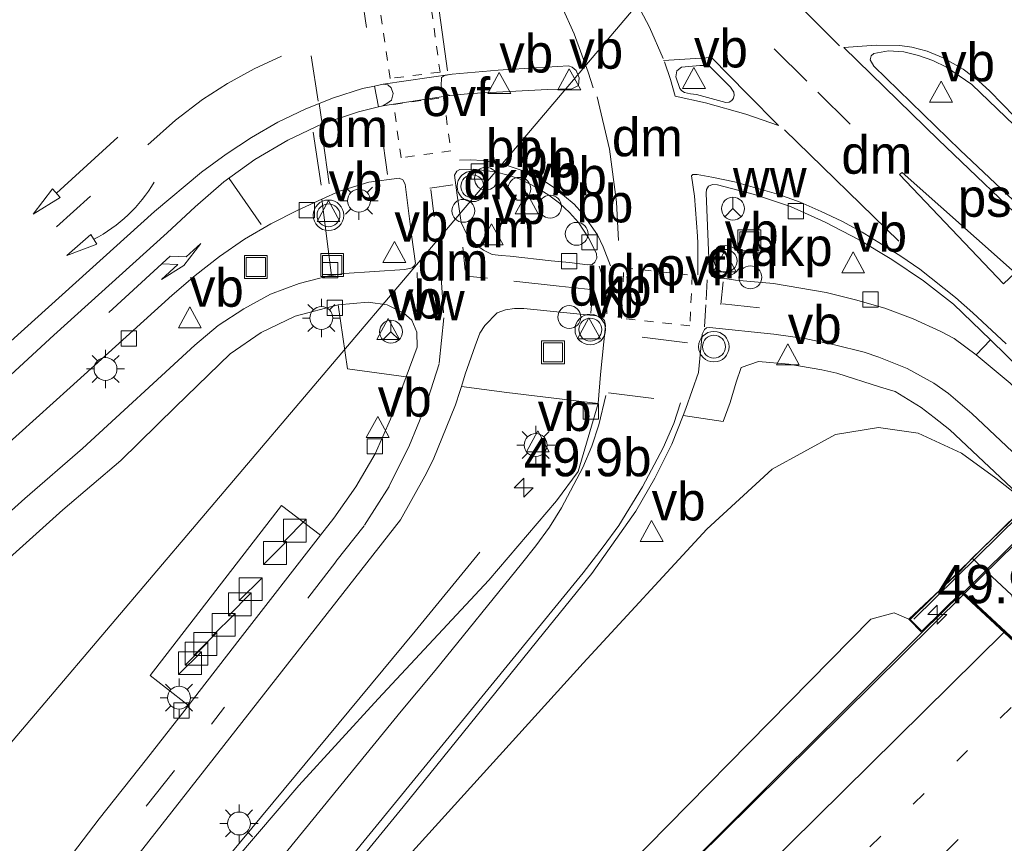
# Model space of a CAD drawing. Header units: millimetres. Extents: x 82463 to 85160, y 450000 to 452470.
# Tile 10 of 98: x 82912 to 82976, y 450393 to 450447. Entities that reach past the tile are written whole.
import ezdxf
from ezdxf.enums import TextEntityAlignment as Align

# ---------------------------------------------------------------- set-up
doc = ezdxf.new("R2010")
doc.units = ezdxf.units.MM
for name, pattern in [('13strp', [4, 1, -3]), ('39strp', [12, 3, -9]), ('6060strp', [1.2, 0.6, -0.6])]:
    doc.linetypes.add(name, pattern=pattern)
for name, color, linetype, lineweight in [('af-b1-rasterhekwerk', 8, 'hekwerk', 18), ('as-bs-kilometr', 13, 'Continuous', 18), ('bp-b5-struiken', 93, 'Continuous', 18), ('bw-bs-rona', 8, 'Continuous', 18), ('gr-b1-geleiderail', 213, 'geleiderail', 18), ('gr-bs-geleiderail', 213, 'geleiderail', 18), ('gw-bs-kruinlijn', 93, 'Continuous', 18), ('gw-bs-teenlijn', 93, 'Continuous', 18), ('kw-b6-viaduct', 173, 'Continuous', 18), ('mk-b5-6060strp10', 8, '6060strp', 18), ('mk-b5-vlakmark', 8, 'Continuous', 18), ('mk-bs-13streep 0.45', 8, '13strp', 18), ('mk-bs-39streep 0.15', 8, '39strp', 18), ('mk-bs-haaientd', 8, 'haaitd', 18), ('mk-bs-pijlrd750', 8, 'Continuous', 18), ('mk-bs-pijlre750', 8, 'Continuous', 18), ('mk-bs-pijlverdrijf750', 8, 'Continuous', 18), ('mk-bs-streep 0.15', 8, 'Continuous', 18), ('og-b1-terreinafscheiding', 253, 'Continuous', 18), ('og-b5-bekleding', 253, 'Continuous', 18), ('og-bs-inrichtingselement', 253, 'Continuous', 18), ('og-bs-maaiveld', 253, 'Continuous', 18), ('og-bs-terreinafscheiding', 253, 'Continuous', 18), ('vh-b6-verh_soort', 8, 'Continuous', 18), ('wh-bs-duiker', 8, 'duiker', 18), ('wh-bs-kolk', 8, 'Continuous', 18), ('wm-bs-lichtmast', 8, 'Continuous', 18), ('wm-bs-overig', 8, 'Continuous', 18), ('wm-bs-verkeersbord', 8, 'Continuous', 18), ('wm-bs-verkeerslicht', 13, 'Continuous', 18)]:
    doc.layers.add(name, color=color, linetype=linetype, lineweight=lineweight)
doc.layers.add('og-b1-voegovergang', color=10, linetype='Continuous')
doc.styles.add('rtw_iso', font='iso-rtw.shx')
doc.linetypes.add('duiker', pattern='A,0,-2,[15,RTW.shx,S=1,R=0,X=0,Y=0],-2', length=4)
doc.linetypes.add('geleiderail', pattern='A,2,-1,[175,RTW.shx,S=0.5,R=0,X=0,Y=0],-1', length=4)
doc.linetypes.add('haaitd', pattern='A,0,-0.25,[25,RTW.shx,S=0.1,R=180,X=0,Y=0],-0.75', length=1)
doc.linetypes.add('hekwerk', pattern='A,7,-1.5,[1,RTW.shx,S=0.75,R=0,X=0,Y=0],-1.5', length=10)

# ---------------------------------------------------------------- blocks, each defined once
blk = doc.blocks.new('verkeersbord')
for p, q in [((0, 0.75), (-0.75, -0.625)), ((0.75, -0.625), (0, 0.75)), ((-0.75, -0.625), (0.75, -0.625))]:
    blk.add_line(p, q)
blk = doc.blocks.new('dtbattr')
at = {"style": 'rtw_iso'}
blk.add_attdef('TAG', (0.591, 0.868), '', height=2.5, dxfattribs=at)
blk = doc.blocks.new('kolk')
blk.add_lwpolyline([(-0.5, -0.5), (0.5, -0.5), (0.5, 0.5), (-0.5, 0.5)], close=True)
blk = doc.blocks.new('dtb')
blk.add_circle((0, 0), 0.75)
blk = doc.blocks.new('put')
for p, q in [((0.75, 0.75), (-0.75, 0.75)), ((-0.75, 0.75), (-0.75, -0.75)), ((0.75, -0.75), (0.75, 0.75)), ((-0.75, -0.75), (0.75, -0.75))]:
    blk.add_line(p, q)
blk.add_lwpolyline([(-0.625, 0.625), (0.625, 0.625), (0.625, -0.625), (-0.625, -0.625)], close=True)
blk = doc.blocks.new('wegwijzer')
for q in [(0, 0.75), (-0.53, -0.53), (0.53, -0.53)]:
    blk.add_line((0, 0), q)
blk.add_circle((0, 0), 0.75)
blk = doc.blocks.new('pijlvr')
for p, q in [((5.532, 0.366, 0.1), (5.368, -0.366, 0.1)), ((5.45, 0, 0.1), (5.45, 0, 0.1)), ((5.45, 0, 0.1), (5.45, 0, 0.1)), ((7.451, -0.447, 0.1), (5.532, 0.366, 0.1)), ((5.368, -0.366, 0.1), (7.451, -0.447, 0.1))]:
    blk.add_line(p, q)
blk.add_arc((2.725, -9.685, 0.1), 10.061, 74.28528, 105.71472)
blk = doc.blocks.new('pijl')
for p, q in [((0, 0, 0.1), (5.45, 0, 0.1)), ((7.5, 0, 0.1), (5.45, 0.375, 0.1)), ((5.45, 0.375, 0.1), (5.45, -0.375, 0.1)), ((5.45, -0.375, 0.1), (7.5, 0, 0.1))]:
    blk.add_line(p, q)
blk = doc.blocks.new('pijlr')
for p, q in [((0, 0, 0.1), (5.45, 0, 0.1)), ((5.45, -0.75, 0.1), (4.7, 0, 0.1)), ((6.2, -0.75, 0.1), (5.45, 0, 0.1)), ((4, -0.75, 0.1), (5.45, -0.75, 0.1)), ((5.7, -1.05, 0.1), (4, -0.75, 0.1)), ((7.5, -0.75, 0.1), (5.7, -1.05, 0.1)), ((7.5, -0.75, 0.1), (6.2, -0.75, 0.1))]:
    blk.add_line(p, q)
blk = doc.blocks.new('dtbattr-l')
at = {"style": 'rtw_iso'}
blk.add_attdef('TAG', (0, 0), '', height=2.5, dxfattribs=at)
blk = doc.blocks.new('dtbattr-r')
at = {"style": 'rtw_iso'}
blk.add_attdef('TAG', text='', height=2.5, dxfattribs=at).set_placement((0, 0), align=Align.MIDDLE_CENTER)
blk = doc.blocks.new('kast')
blk.add_line((-0.75, -0.75), (0.75, 0.75))
blk.add_lwpolyline([(-0.75, 0.75), (0.75, 0.75), (0.75, -0.75), (-0.75, -0.75)], close=True)
blk = doc.blocks.new('lantaarnpaal')
for p, q in [((-0.884, 0.884), (-0.53, 0.53)), ((0, 0.75), (0, 1.25)), ((0.53, 0.53), (0.884, 0.884)), ((-0.75, 0), (-1.25, 0)), ((0.75, 0), (1.25, 0)), ((-0.53, -0.53), (-0.884, -0.884)), ((0.53, -0.53), (0.884, -0.884)), ((0, -0.75), (0, -1.25))]:
    blk.add_line(p, q)
blk.add_circle((0, 0), 0.75)
blk = doc.blocks.new('verkeerslicht')
for radius in [1, 0.75]:
    blk.add_circle((0, 0), radius)
blk = doc.blocks.new('hecto')
for p, q in [((0, 0.625), (-0.625, 0)), ((0, -0.625), (0, 0.625)), ((-0.625, 0), (0.625, 0)), ((0.625, 0), (0, -0.625))]:
    blk.add_line(p, q)

msp = doc.modelspace()

# ---------------------------------------------------------------- linework, layer by layer
at = {"layer": 'af-b1-rasterhekwerk'}
msp.add_polyline3d([(83006.276, 450442.865, 6.158), (82970.32, 450407.492, 5.975)], dxfattribs=at)
at = {"layer": 'bp-b5-struiken'}
msp.add_polyline3d([(82973.364, 450410.635, 3.844), (82970.006, 450407.474, 5.695), (82969.038, 450407.891, 5.663), (82967.507, 450407.485, 5.64), (82947.571, 450387.22, 5.512), (82927.302, 450366.689, 5.191), (82904.557, 450341.765, 4.549), (82900.833, 450347.641, 1.116), (82918.995, 450369.509, 1.063), (82936.022, 450390.64, 0.673), (82948.658, 450404.61, 0.559), (82956.761, 450413.381, 0.435), (82961.04, 450417.305, 0.421), (82965.191, 450419.579, 0.408), (82968.014, 450420.049, 0.44), (82970.601, 450419.667, 0.407), (82973.455, 450418.361, 0.439), (82975.695, 450416.717, 0.409), (82977.839, 450415.034, 0.41), (82974.151, 450411.489, 3.582)], close=True, dxfattribs=at)
at = {"layer": 'gr-b1-geleiderail'}
msp.add_polyline3d([(83004.728, 450439.627, 6.653), (82973.644, 450409.166, 6.442)], dxfattribs=at)
at = {"layer": 'gr-bs-geleiderail'}
for points in [[(82894.043, 450353.906, 1.741), (82906.164, 450368.647, 1.594), (82919.755, 450385.1, 1.315), (82937.654, 450406.707, 1.104), (82941.884, 450411.871, 1.072)], [(82973.572, 450409.096, 6.442), (82957.811, 450393.51, 6.236), (82939.789, 450375.741, 6.043), (82936.028, 450371.951, 6.016), (82926.94, 450362.226, 5.856), (82906.225, 450339.434, 5.325)]]:
    msp.add_polyline3d(points, dxfattribs=at)
at = {"layer": 'gw-bs-kruinlijn'}
msp.add_polyline3d([(82904.557, 450341.765, 4.549), (82927.302, 450366.689, 5.191), (82947.571, 450387.22, 5.512), (82967.507, 450407.485, 5.64), (82969.038, 450407.891, 5.663), (82970.006, 450407.474, 5.695)], dxfattribs=at)
at = {"layer": 'gw-bs-teenlijn'}
msp.add_polyline3d([(82977.839, 450415.034, 0.41), (82975.695, 450416.717, 0.409), (82973.455, 450418.361, 0.439), (82970.601, 450419.667, 0.407), (82968.014, 450420.049, 0.44), (82965.191, 450419.579, 0.408), (82961.04, 450417.305, 0.421), (82956.761, 450413.381, 0.435), (82948.658, 450404.61, 0.559), (82936.022, 450390.64, 0.673), (82918.995, 450369.509, 1.063), (82900.833, 450347.641, 1.116)], dxfattribs=at)
at = {"layer": 'kw-b6-viaduct'}
msp.add_polyline3d([(82988.435, 450395.343, 6.328), (82973.465, 450409.264, 5.956), (82970.849, 450406.689, 5.92), (82970.077, 450407.473, 5.92), (83006.369, 450443.192, 6.14)], dxfattribs=at)
at = {"layer": 'mk-b5-6060strp10'}
for points in [[(82939.282, 450443.321, 0.325), (82936.02, 450442.9, 0.337), (82935.082, 450449.331, 0.166), (82938.417, 450449.779, 0.162)], [(82939.996, 450438.175, 0.221), (82936.734, 450437.697, 0.251), (82936.24, 450441.205, 0.335), (82939.513, 450441.661, 0.315)], [(82955.806, 450430.012, 0.191), (82955.654, 450426.705, 0.184), (82951.162, 450427.188, 0.099), (82951.328, 450430.495, 0.098)]]:
    msp.add_polyline3d(points, close=True, dxfattribs=at)
at = {"layer": 'mk-b5-vlakmark'}
msp.add_polyline3d([(82976.969, 450430.17, 0.1), (82976.203, 450429.454, 0.079), (82969.395, 450436.616, 0.176), (82969.552, 450436.739, 0.179)], close=True, dxfattribs=at)
at = {"layer": 'mk-bs-13streep 0.45'}
msp.add_polyline3d([(82910.321, 450335.935, 4.723), (82944.669, 450370.078, 5.457), (82979.041, 450404.01, 5.852)], dxfattribs=at)
at = {"layer": 'mk-bs-39streep 0.15'}
for points in [[(82928.805, 450497.585, 0.227), (82931.484, 450494.626, 0.222), (82936.903, 450488.645, 0.211), (82942.354, 450482.634, 0.216), (82947.745, 450476.705, 0.216), (82953.15, 450470.736, 0.226), (82958.56, 450464.772, 0.241), (82964.007, 450458.806, 0.27), (82966.718, 450455.857, 0.259), (82972.263, 450449.997, 0.231), (82977.889, 450444.229, 0.202), (82983.608, 450438.531, 0.16), (82983.909, 450438.132, 0.154)], [(82920.139, 450488.882, 0.283), (82922.643, 450486.122, 0.281), (82928.063, 450480.144, 0.273), (82933.485, 450474.184, 0.273), (82938.908, 450468.21, 0.289), (82940.492, 450466.481, 0.284), (82944.357, 450462.263, 0.296), (82949.908, 450456.379, 0.277), (82955.499, 450450.588, 0.292), (82961.185, 450444.853, 0.312), (82964.026, 450442.011, 0.279), (82969.455, 450436.664, 0.183)], [(82949.317, 450442.285, 0.319), (82948.986, 450443.324, 0.328), (82948.074, 450445.832, 0.273), (82947.272, 450447.618, 0.244), (82946.324, 450449.317, 0.214), (82945.819, 450450.105, 0.197), (82945.208, 450450.907, 0.181)], [(82951.374, 450450.18, 0.24), (82956.299, 450445.078, 0.307)], [(82953.895, 450444.214, 0.299), (82953.009, 450446.276, 0.265), (82952.048, 450448.098, 0.25), (82950.945, 450449.848, 0.236)], [(82934.029, 450449.206, 0.167), (82934.979, 450442.782, 0.332)], [(82931.295, 450441.426, 0.326), (82930.204, 450448.506, 0.16)], [(82884.483, 450406.35, 0.266), (82890.556, 450411.865, 0.26), (82896.661, 450417.364, 0.265), (82902.857, 450422.963, 0.269), (82908.493, 450428.039, 0.272), (82914.165, 450433.178, 0.269), (82920.133, 450438.561, 0.262), (82921.96, 450440.164, 0.26), (82923.719, 450441.536, 0.258), (82925.354, 450442.584, 0.254), (82927.099, 450443.54, 0.241), (82928.894, 450444.365, 0.239)], [(82935.849, 450436.615, 0.233), (82935.22, 450441.012, 0.323)], [(82932.031, 450436.003, 0.263), (82931.548, 450439.456, 0.323)], [(82939.322, 450430.539, 0.16), (82939.536, 450427.231, 0.1), (82939.226, 450424.202, 0.07), (82938.297, 450421.327, 0.085), (82937.294, 450418.876, 0.084), (82935.946, 450416.179, 0.077), (82934.315, 450413.609, 0.076), (82932.447, 450411.24, 0.081), (82924.315, 450400.613, 0.232)], [(82949.714, 450430.619, 0.065), (82949.864, 450430.14, 0.069), (82950.06, 450429.147, 0.075)], [(82949.172, 450429.076, 0.076), (82947.099, 450429.3, 0.082), (82942.402, 450429.824, 0.148), (82941.235, 450429.937, 0.152)], [(82956.602, 450426.641, 0.207), (82956.703, 450428.085, 0.209)], [(82955.495, 450425.593, 0.173), (82951.003, 450426.136, 0.103)], [(82950.324, 450422.306, 0.116), (82954.835, 450421.753, 0.173)], [(82981.777, 450401.467, 5.927), (82957.867, 450377.908, 5.732), (82913.078, 450333.4, 4.837)], [(82890.544, 450358.16, 0.011), (82905.072, 450376.454, 0.206), (82924.315, 450400.613, 0.232)]]:
    msp.add_polyline3d(points, dxfattribs=at)
at = {"layer": 'mk-bs-haaientd'}
for points in [[(82959.494, 450451.038, 0.352), (82965.462, 450445.051, 0.334)], [(82938.882, 450449.904, 0.161), (82939.775, 450443.407, 0.322)], [(82950.983, 450432.3, 0.099), (82950.846, 450434.805, 0.131), (82950.384, 450438.266, 0.232), (82949.582, 450441.692, 0.303)], [(82931.49, 450435.922, 0.268), (82930.973, 450439.377, 0.336)], [(82969.345, 450432.253, 0.098), (82961.847, 450439.54, 0.25)], [(82940.787, 450431.844, 0.16), (82940.932, 450430.341, 0.159)], [(82937.771, 450427.607, 0.076), (82937.825, 450428.71, 0.117), (82937.78, 450430.204, 0.146)], [(82956.787, 450429.712, 0.21), (82956.714, 450428.409, 0.208)], [(82950.217, 450427.48, 0.082), (82950.163, 450428.728, 0.079)]]:
    msp.add_polyline3d(points, dxfattribs=at)
at = {"layer": 'mk-bs-streep 0.15'}
for points in [[(82976.912, 450440.409, 0.282), (82975.303, 450442.075, 0.299), (82974.565, 450442.754, 0.302), (82973.567, 450443.514, 0.313), (82972.255, 450444.252, 0.331), (82971.196, 450444.692, 0.353), (82970.189, 450444.956, 0.361), (82969.401, 450445.066, 0.358), (82967.861, 450445.088, 0.344), (82965.739, 450444.928, 0.338), (82971.933, 450438.882, 0.25), (82978.435, 450432.694, 0.14), (82985.045, 450426.581, 0.117), (82991.688, 450420.464, 0.125), (82998.342, 450414.385, 0.131), (83001.699, 450411.325, 0.132), (83002.763, 450410.289, 0.135), (83006.065, 450407.301, 0.14), (83008.249, 450405.251, 0.142), (83010.48, 450403.25, 0.146), (83011.579, 450402.252, 0.15), (83012.449, 450401.465, 0.154)], [(82953.929, 450444.08, 0.303), (82957.078, 450444.271, 0.314), (82959.424, 450441.88, 0.302), (82961.456, 450439.829, 0.259), (82959.328, 450440.567, 0.289), (82956.677, 450441.319, 0.317), (82954.686, 450441.752, 0.326), (82954.378, 450442.832, 0.327), (82953.982, 450443.991, 0.308)], [(82950.445, 450430.637, 0.081), (82949.98, 450431.878, 0.075), (82949.598, 450432.666, 0.082), (82948.618, 450434.051, 0.1), (82948.072, 450434.662, 0.11), (82946.796, 450435.723, 0.134), (82946.138, 450436.168, 0.149), (82944.791, 450436.833, 0.159), (82943.481, 450437.263, 0.167), (82942.103, 450437.525, 0.185), (82941.254, 450437.58, 0.193), (82940.559, 450437.55, 0.201)], [(82976.373, 450425.519, 0.029), (82974.187, 450427.558, 0.014), (82973.047, 450428.558, 0.033), (82970.708, 450430.415, 0.057), (82969.483, 450431.258, 0.076), (82966.935, 450432.847, 0.117), (82965.603, 450433.556, 0.124), (82964.262, 450434.2, 0.145), (82962.876, 450434.797, 0.163), (82961.476, 450435.311, 0.186), (82958.568, 450436.136, 0.215), (82957.083, 450436.45, 0.231), (82956.13, 450436.609, 0.222), (82955.852, 450436.604, 0.219), (82955.759, 450436.535, 0.217), (82955.964, 450435.191, 0.194), (82956.15, 450432.585, 0.191), (82956.167, 450432.106, 0.2), (82956.181, 450430.047, 0.199)], [(82927.568, 450433.33, 0.272), (82925.476, 450436.357, 0.357)], [(82938.614, 450435.722, 0.201), (82940.113, 450435.927, 0.183)], [(82938.906, 450433.836, 0.176), (82938.682, 450435.635, 0.199)], [(82957.837, 450429.578, 0.196), (82957.691, 450428.097, 0.204)], [(82949.156, 450427.521, 0.089), (82949.288, 450429.115, 0.075)], [(82960.213, 450427.885, 0.179), (82957.789, 450428.14, 0.204)], [(82938.957, 450404.126, 0.216), (82944.629, 450411.116, 0.147), (82945.566, 450412.294, 0.144), (82946.446, 450413.501, 0.149), (82947.242, 450414.776, 0.146), (82948.641, 450417.43, 0.135), (82949.222, 450418.81, 0.134), (82949.688, 450420.212, 0.127), (82950.143, 450422.142, 0.116)], [(82955.044, 450421.655, 0.177), (82954.607, 450420.297, 0.187), (82953.892, 450418.712, 0.188), (82952.539, 450416.151, 0.191), (82950.99, 450413.623, 0.191), (82949.974, 450412.219, 0.197), (82948.653, 450410.511, 0.191)], [(82898.844, 450349.533, 0.988), (82922.401, 450378.39, 0.733), (82948.653, 450410.511, 0.191)], [(82909.07, 450337.15, 4.695), (82938.167, 450368.912, 5.324), (82941.119, 450371.966, 5.347), (82976.233, 450406.622, 5.775)], [(82938.957, 450404.126, 0.216), (82936.737, 450401.45, 0.481), (82924, 450385.84, 0.614), (82910.24, 450368.935, 0.829), (82896.32, 450351.914, 1.02)]]:
    msp.add_polyline3d(points, dxfattribs=at)
at = {"layer": 'og-b1-terreinafscheiding'}
for points in [[(82973.57, 450409.235, 5.7), (83004.594, 450439.752, 5.874)], [(82973.57, 450409.235, 5.7), (82988.401, 450395.443, 6.108)]]:
    msp.add_polyline3d(points, dxfattribs=at)
at = {"layer": 'og-b1-voegovergang'}
msp.add_polyline3d([(82988.435, 450395.343, 6.328), (82973.465, 450409.264, 5.956)], dxfattribs=at)
at = {"layer": 'og-b5-bekleding'}
msp.add_polyline3d([(83021.936, 450374.126, 0.388), (83018.127, 450370.465, 3.774), (82974.151, 450411.489, 3.582), (82977.839, 450415.034, 0.41), (83008.887, 450385.873, 0.383)], close=True, dxfattribs=at)
at = {"layer": 'og-bs-maaiveld'}
for points in [[(82974.151, 450411.489, 3.582), (82973.364, 450410.635, 3.844), (82970.006, 450407.474, 5.695), (82970.848, 450406.618, 5.645), (82973.466, 450409.195, 5.649)], [(83015.442, 450370.161, 5.961), (83012.927, 450367.669, 5.989), (83014.071, 450366.511, 5.993), (83017.335, 450369.814, 3.872), (83018.127, 450370.465, 3.774), (82974.151, 450411.489, 3.582)]]:
    msp.add_polyline3d(points, dxfattribs=at)
at = {"layer": 'og-bs-terreinafscheiding'}
for points in [[(82979.656, 450437.149, 0.399), (82978.566, 450438.245, 0.412), (82974.123, 450442.521, 0.316), (82972.462, 450443.637, 0.331), (82971.564, 450444.079, 0.334), (82970.628, 450444.419, 0.355), (82969.659, 450444.648, 0.357), (82968.666, 450444.712, 0.345), (82967.708, 450444.548, 0.332), (82967.54, 450444.379, 0.331), (82967.462, 450444.118, 0.326), (82967.713, 450443.701, 0.403), (82973.368, 450438.203, 0.403), (82977.215, 450434.581, 0.312)], [(82939.933, 450441.796, 0.307), (82939.737, 450441.867, 0.314), (82939.49, 450442.023, 0.325), (82939.348, 450442.395, 0.338), (82939.382, 450442.975, 0.318), (82939.574, 450443.099, 0.321), (82940.076, 450443.18, 0.321), (82943.095, 450443.443, 0.316), (82944.092, 450443.52, 0.316), (82947.694, 450443.724, 0.368), (82947.944, 450443.642, 0.364), (82948.192, 450443.423, 0.36), (82948.394, 450442.953, 0.344), (82948.348, 450442.436, 0.347), (82947.908, 450442.225, 0.346), (82946.318, 450442.176, 0.284), (82941.325, 450441.917, 0.297), (82939.933, 450441.796, 0.307)], [(82956.31, 450443.765, 0.304), (82955.109, 450443.647, 0.301), (82954.8, 450443.403, 0.301), (82954.743, 450443.018, 0.302), (82954.998, 450442.254, 0.318), (82955.122, 450442.09, 0.328), (82955.29, 450441.977, 0.323), (82955.683, 450441.897, 0.325), (82956.079, 450441.845, 0.319), (82958.016, 450441.33, 0.294), (82958.227, 450441.349, 0.296), (82958.392, 450441.462, 0.296), (82958.503, 450441.621, 0.291), (82958.552, 450441.813, 0.294), (82958.537, 450442.01, 0.292), (82958.309, 450442.329, 0.292), (82956.904, 450443.752, 0.304), (82956.31, 450443.765, 0.304)], [(82935.554, 450442.527, 0.335), (82940.076, 450443.18, 0.321)], [(82931.373, 450441.27, 0.329), (82932.294, 450441.634, 0.323), (82934.198, 450442.248, 0.315), (82934.995, 450442.412, 0.326)], [(82935.26, 450441.041, 0.323), (82934.995, 450442.412, 0.326), (82935.554, 450442.527, 0.335), (82935.861, 450442.499, 0.346), (82936.074, 450442.298, 0.348), (82936.206, 450441.923, 0.359), (82936.105, 450441.492, 0.339), (82935.806, 450441.255, 0.332), (82935.536, 450441.109, 0.326), (82935.26, 450441.041, 0.323)], [(82939.933, 450441.796, 0.307), (82935.536, 450441.109, 0.326)], [(82931.373, 450441.27, 0.329), (82930.443, 450440.903, 0.336), (82928.65, 450440.044, 0.345), (82926.924, 450439.046, 0.347), (82925.264, 450437.947, 0.347), (82923.65, 450436.766, 0.353), (82920.585, 450434.201, 0.362), (82886.271, 450403.251, 0.289)], [(82910.298, 450422.708, 0.345), (82913.99, 450426.081, 0.337), (82921.402, 450432.793, 0.338), (82923.239, 450434.489, 0.348), (82925.13, 450436.124, 0.354), (82927.153, 450437.594, 0.352), (82929.303, 450438.868, 0.351), (82931.561, 450439.94, 0.331), (82931.373, 450441.27, 0.329)], [(82931.561, 450439.94, 0.331), (82933.938, 450440.715, 0.309), (82935.26, 450441.041, 0.323)], [(82941.496, 450436.96, 0.115), (82940.588, 450436.947, 0.141), (82940.395, 450436.841, 0.144), (82940.226, 450436.58, 0.155), (82940.4, 450435.256, 0.176), (82940.668, 450433.477, 0.146), (82941.042, 450432.689, 0.14), (82941.214, 450432.438, 0.141), (82941.642, 450431.996, 0.128), (82942.133, 450431.651, 0.125), (82942.691, 450431.373, 0.114), (82943.284, 450431.318, 0.109), (82943.882, 450431.259, 0.106), (82946.561, 450430.951, 0.035), (82947.756, 450430.849, 0.02), (82948.949, 450430.707, 0.031), (82949.249, 450430.729, 0.05), (82949.427, 450430.882, 0.048), (82949.549, 450431.143, 0.047), (82949.534, 450431.444, 0.044), (82949.012, 450432.461, 0.005), (82948.355, 450433.465, 0.018), (82947.77, 450434.115, 0.038), (82947.111, 450434.728, 0.06), (82946.42, 450435.27, 0.064), (82945.657, 450435.749, 0.087), (82944.596, 450436.277, 0.106), (82943.749, 450436.58, 0.123), (82942.893, 450436.794, 0.136), (82941.496, 450436.96, 0.115)], [(82931.546, 450435.003, 0.215), (82932.706, 450435.531, 0.219), (82934.625, 450436.102, 0.224), (82936.596, 450436.38, 0.21), (82936.838, 450436.272, 0.193), (82936.993, 450435.978, 0.194), (82937.424, 450432.67, 0.157), (82937.678, 450430.791, 0.168), (82937.595, 450430.638, 0.14), (82937.459, 450430.506, 0.162), (82936.984, 450430.398, 0.163), (82932.993, 450430.127, 0.216), (82932.18, 450429.999, 0.239)], [(82972.976, 450425.86, 0.042), (82972.091, 450426.326, 0.042), (82970.287, 450427.16, 0.023), (82968.419, 450427.849, 0.01), (82966.508, 450428.407, 0.017), (82964.574, 450428.879, 0.067), (82961.127, 450429.479, 0.139), (82958.635, 450429.702, 0.164), (82957.944, 450429.803, 0.191), (82957.316, 450429.858, 0.192), (82957.113, 450429.941, 0.187), (82956.906, 450430.243, 0.187), (82956.899, 450431.101, 0.208), (82956.723, 450435.388, 0.192), (82956.743, 450435.633, 0.204), (82956.883, 450435.853, 0.2), (82957.124, 450435.964, 0.207), (82957.462, 450435.937, 0.202), (82959.88, 450435.308, 0.156), (82962.247, 450434.509, 0.122), (82964.523, 450433.481, 0.121), (82966.749, 450432.345, 0.088), (82968.89, 450431.055, 0.064), (82970.961, 450429.657, 0.024), (82972.931, 450428.12, 0.001)], [(82910.607, 450418.637, 0.229), (82915.06, 450422.659, 0.231), (82918.02, 450425.349, 0.204), (82921.728, 450428.703, 0.23), (82923.247, 450430.003, 0.237), (82924.825, 450431.232, 0.253), (82926.468, 450432.37, 0.244), (82928.189, 450433.385, 0.232), (82929.974, 450434.286, 0.21), (82931.546, 450435.003, 0.215)], [(82931.546, 450435.003, 0.215), (82932.18, 450429.999, 0.239)], [(82932.18, 450429.999, 0.239), (82931.998, 450429.97, 0.244), (82930.058, 450429.483, 0.251), (82928.186, 450428.775, 0.247), (82926.43, 450427.818, 0.241), (82924.753, 450426.728, 0.247), (82923.215, 450425.444, 0.207), (82915.855, 450418.674, 0.162), (82912.083, 450415.392, 0.182), (82904.644, 450408.711, 0.171), (82897.202, 450402.033, 0.168), (82893.502, 450398.669, 0.17), (82890.54, 450395.91, 0.176)], [(82910.853, 450411.296, 0.131), (82914.572, 450414.638, 0.136), (82918.376, 450417.883, 0.143), (82921.946, 450421.396, 0.157), (82925.53, 450424.864, 0.193), (82927.56, 450426.271, 0.183), (82929.794, 450427.335, 0.159), (82932.615, 450428.082, 0.322), (82934.576, 450428.245, 0.079), (82935.826, 450428.084, 0.056), (82936.902, 450427.537, 0.053), (82937.444, 450427.082, 0.053), (82937.771, 450426.294, 0.056), (82937.789, 450425.294, 0.034), (82937.059, 450423.369, 0.177), (82936.044, 450420.593, 0.01), (82935.027, 450418.314, 0.006), (82933.761, 450416.16, 0.007), (82932.328, 450414.111, 0.017), (82931.449, 450412.978, 0.019)], [(82937.059, 450423.369, 0.177), (82933.219, 450423.876, 0.229), (82932.615, 450428.082, 0.322)], [(83106.583, 450318.14, 1.746), (83099.068, 450321.036, 1.512), (83090.411, 450325.467, 1.26), (83082.795, 450330.105, 1.045), (83077.4, 450333.909, 0.88), (83070.821, 450339.276, 0.692), (83061.9, 450347.141, 0.44), (83048.392, 450359.012, 0.284), (83036.635, 450369.621, 0.16), (83026.977, 450378.453, 0.157), (82977.424, 450423.749, 0.153), (82975.346, 450425.786, 0.074), (82972.931, 450428.12, 0.001)], [(82940.699, 450422.736, 0.207), (82940.927, 450423.538, 0.105), (82941.586, 450425.386, 0.092), (82941.899, 450426.214, 0.096), (82942.222, 450426.721, 0.102), (82943.023, 450427.557, 0.113), (82943.577, 450427.756, 0.123), (82944.173, 450427.833, 0.125), (82944.774, 450427.834, 0.126), (82949.542, 450427.353, 0.085), (82949.842, 450427.261, 0.083), (82950.064, 450427.06, 0.079), (82950.125, 450426.72, 0.077), (82949.793, 450423.502, 0.086), (82949.641, 450421.621, 0.194), (82948.334, 450417.165, 0.222)], [(82972.595, 450422.274, 0.32), (82971.632, 450422.95, 0.118), (82969.878, 450423.907, 0.123), (82968.022, 450424.648, 0.147), (82967.073, 450424.966, 0.155), (82965.136, 450425.465, 0.172), (82963.18, 450425.877, 0.189), (82961.147, 450426.146, 0.2), (82956.933, 450426.59, 0.189), (82956.744, 450426.559, 0.187), (82956.608, 450426.456, 0.187), (82956.463, 450426.154, 0.196), (82956.224, 450423.644, 0.17), (82955.389, 450421.276, 0.183), (82955.218, 450420.823, 0.288), (82954.468, 450418.952, 0.19), (82953.357, 450416.728, 0.199), (82952.102, 450414.563, 0.191), (82949.228, 450410.468, 0.196), (82946.06, 450406.576, 0.362)], [(82972.976, 450425.86, 0.042), (82974.412, 450424.807, 0.037), (82976.632, 450422.95, 0.084), (82981.023, 450418.826, 0.1), (83009.521, 450392.239, 0.122), (83024.744, 450378.433, 0.176), (83025.921, 450377.353, 0.175), (83027.216, 450376.166, 0.174), (83031.228, 450371.802, 0.159), (83033.553, 450368.799, 0.136), (83036.675, 450362.882, 0.243), (83039.55, 450356.106, 0.201), (83042.465, 450349.52, 0.16), (83044.193, 450346.352, 0.16), (83047.305, 450342.822, 0.146), (83060.029, 450329.749, 0.151), (83064.604, 450325.131, 0.169), (83069.292, 450320.765, 0.201), (83076.027, 450314.79, 0.179), (83088.057, 450304.078, 0.289), (83108.548, 450285.134, 0.916)], [(82974.412, 450424.807, 0.037), (82975.346, 450425.786, 0.074)], [(82955.218, 450420.823, 0.288), (82957.827, 450420.434, 0.365), (82958.303, 450421.67, 0.353), (82958.68, 450423.019, 0.343), (82959.015, 450423.963, 0.337), (82960.152, 450424.36, 0.319), (82962.145, 450424.189, 0.324), (82964.304, 450423.826, 0.309), (82965.278, 450423.596, 0.304), (82968.139, 450422.691, 0.286), (82969.1, 450422.399, 0.268), (82970.806, 450421.353, 0.255), (82971.659, 450420.689, 0.334)], [(82936.686, 450413.983, 0.122), (82938.283, 450416.85, 0.125), (82938.824, 450417.921, 0.124), (82940.288, 450421.534, 0.129), (82940.576, 450422.388, 0.116), (82940.699, 450422.736, 0.207)], [(82940.699, 450422.736, 0.207), (82943.67, 450422.34, 0.225), (82949.641, 450421.621, 0.194)], [(83105.558, 450284.033, 0.921), (83094.838, 450293.797, 0.531), (83086.821, 450301.431, 0.348), (83075.34, 450311.537, 0.334), (83066.04, 450319.748, 0.311), (83054.493, 450331.265, 0.234), (83042.33, 450343.857, 0.211), (83039.794, 450348.217, 0.201), (83035.49, 450357.468, 0.334), (83031.154, 450366.514, 0.265), (83029.06, 450369.519, 0.268), (83025.333, 450373.487, 0.313), (83022.744, 450375.886, 0.377), (83007.83, 450389.403, 0.325), (82979.437, 450415.965, 0.299), (82974.118, 450420.959, 0.292), (82972.595, 450422.274, 0.32)], [(82971.659, 450420.689, 0.334), (82972.679, 450419.884, 0.324), (82977.839, 450415.034, 0.41), (83008.887, 450385.873, 0.383), (83021.936, 450374.126, 0.388), (83024.529, 450371.85, 0.139), (83026.256, 450369.861, 0.345), (83028.03, 450366.96, 0.308), (83029.152, 450365.029, 0.323), (83032.834, 450357.502, 0.389), (83035.939, 450350.969, 0.348), (83040.856, 450342.785, 0.293), (83042.33, 450343.857, 0.211)], [(82948.334, 450417.165, 0.222), (82946.911, 450415.231, 0.243), (82942.472, 450410.039, 0.321), (82935.22, 450402.267, 0.385), (82930.029, 450396.58, 0.431), (82924.488, 450390.11, 0.49), (82917.172, 450381.376, 0.568), (82906.661, 450368.739, 0.77), (82894.156, 450353.879, 0.947)], [(82931.449, 450412.978, 0.019), (82928.904, 450414.93, 0.236), (82920.296, 450403.801, 0.14), (82922.801, 450401.839, 0.008)], [(82977.839, 450415.034, 0.41), (82974.151, 450411.489, 3.582)], [(82891.862, 450357.008, -0.035), (82907.824, 450377.176, 0.105), (82925.124, 450399.216, 0.16), (82936.686, 450413.983, 0.122)], [(82931.449, 450412.978, 0.019), (82926.198, 450406.211, 0.029), (82923.131, 450402.261, 0.009), (82922.801, 450401.839, 0.008)], [(82973.466, 450409.195, 5.649), (82988.363, 450395.342, 6.089)], [(82946.06, 450406.576, 0.362), (82936.871, 450395.185, 0.49), (82926.259, 450382.215, 0.683), (82915.401, 450368.664, 0.893), (82899.341, 450349.1, 0.979)], [(82906.415, 450339.892, 4.595), (82918.164, 450352.69, 4.871), (82917.505, 450353.44, 4.88), (82918.279, 450354.304, 4.907), (82919.582, 450354.181, 4.916), (82927.932, 450363.368, 5.049), (82935.161, 450371.049, 5.09), (82934.07, 450372.082, 5.182), (82934.799, 450372.767, 5.182), (82936.614, 450372.652, 5.196), (82952.894, 450388.58, 5.333), (82951.92, 450389.69, 5.365), (82952.71, 450390.412, 5.384), (82954.547, 450390.333, 5.43), (82970.848, 450406.618, 5.645)], [(82922.801, 450401.839, 0.008), (82920.054, 450398.32, -0.002), (82916.956, 450394.396, 0.007), (82913.45, 450389.817, 0.092)]]:
    msp.add_polyline3d(points, dxfattribs=at)
at = {"layer": 'vh-b6-verh_soort'}
msp.add_polyline3d([(83019.435, 450425.963, 6.36), (82988.401, 450395.443, 6.108), (82973.57, 450409.235, 5.7), (83004.594, 450439.752, 5.874)], close=True, dxfattribs=at)
at = {"layer": 'wh-bs-duiker'}
msp.add_polyline3d([(82905.66, 450392.923, -1.136), (82970.546, 450469.376, -1.123)], dxfattribs=at)

# ---------------------------------------------------------------- block references
at = {"layer": 'as-bs-kilometr'}
ref = msp.add_blockref('dtbattr', (82944.771, 450416.095, 0.251), dxfattribs=at)
ref.add_attrib('TAG', '49.9b', dxfattribs={"layer": '0', "height": 2.5, "style": 'rtw_iso'}).set_placement((82944.771, 450416.095, 0.251), align=Align.BOTTOM_LEFT)
for p in [(82944.771, 450416.095, 0.251), (82971.863, 450407.781, 5.628)]:
    msp.add_blockref('hecto', p, dxfattribs=at)
ref = msp.add_blockref('dtbattr', (82971.863, 450407.781, 5.628), dxfattribs=at)
ref.add_attrib('TAG', '49.9', dxfattribs={"layer": '0', "height": 2.5, "style": 'rtw_iso'}).set_placement((82971.863, 450407.781, 5.628), align=Align.BOTTOM_LEFT)
at = {"layer": 'bw-bs-rona'}
ref = msp.add_blockref('dtbattr', (82958.473, 450434.377, 0.35), dxfattribs=at)
ref.add_attrib('TAG', 'ww', dxfattribs={"layer": '0', "height": 2.5, "style": 'rtw_iso'}).set_placement((82958.473, 450434.377, 0.35), align=Align.BOTTOM_LEFT)
for p in [(82958.473, 450434.377, 0.35), (82936.066, 450426.312, 0.218)]:
    msp.add_blockref('wegwijzer', p, dxfattribs=at)
ref = msp.add_blockref('dtbattr', (82936.066, 450426.312, 0.218), dxfattribs=at)
ref.add_attrib('TAG', 'ww', dxfattribs={"layer": '0', "height": 2.5, "style": 'rtw_iso'}).set_placement((82936.066, 450426.312, 0.218), align=Align.BOTTOM_LEFT)
at = {"layer": 'mk-b5-6060strp10'}
ref = msp.add_blockref('dtbattr-r', (82938.117188, 450439.6875, 0.2686), dxfattribs=at)
ref.add_attrib('TAG', 'ovf', dxfattribs={"layer": '0', "height": 2.5, "style": 'rtw_iso'}).set_placement((82938.117188, 450439.6875, 0.2686), align=Align.BOTTOM_LEFT)
ref = msp.add_blockref('dtbattr-r', (82953.488281, 450428.59375, 0.1526), dxfattribs=at)
ref.add_attrib('TAG', 'ovf', dxfattribs={"layer": '0', "height": 2.5, "style": 'rtw_iso'}).set_placement((82953.488281, 450428.59375, 0.1526), align=Align.BOTTOM_LEFT)
at = {"layer": 'mk-b5-vlakmark'}
ref = msp.add_blockref('dtbattr-r', (82973.203125, 450433.09375, 0.1268), dxfattribs=at)
ref.add_attrib('TAG', 'ps', dxfattribs={"layer": '0', "height": 2.5, "style": 'rtw_iso'}).set_placement((82973.203125, 450433.09375, 0.1268), align=Align.BOTTOM_LEFT)
at = {"layer": 'mk-bs-haaientd'}
ref = msp.add_blockref('dtbattr-l', (82931.230201, 450437.658181, 0.302171), dxfattribs=at)
ref.add_attrib('TAG', 'dm', dxfattribs={"layer": '0', "height": 2.5, "style": 'rtw_iso'}).set_placement((82931.230201, 450437.658181, 0.302171), align=Align.BOTTOM_LEFT)
ref = msp.add_blockref('dtbattr-l', (82950.545025, 450437.059705, 0.196798), dxfattribs=at)
ref.add_attrib('TAG', 'dm', dxfattribs={"layer": '0', "height": 2.5, "style": 'rtw_iso'}).set_placement((82950.545025, 450437.059705, 0.196798), align=Align.BOTTOM_LEFT)
ref = msp.add_blockref('dtbattr-l', (82965.577161, 450435.914809, 0.174382), dxfattribs=at)
ref.add_attrib('TAG', 'dm', dxfattribs={"layer": '0', "height": 2.5, "style": 'rtw_iso'}).set_placement((82965.577161, 450435.914809, 0.174382), align=Align.BOTTOM_LEFT)
ref = msp.add_blockref('dtbattr-l', (82940.859864, 450431.088724, 0.159497), dxfattribs=at)
ref.add_attrib('TAG', 'dm', dxfattribs={"layer": '0', "height": 2.5, "style": 'rtw_iso'}).set_placement((82940.859864, 450431.088724, 0.159497), align=Align.BOTTOM_LEFT)
ref = msp.add_blockref('dtbattr-l', (82937.818927, 450428.911617, 0.120914), dxfattribs=at)
ref.add_attrib('TAG', 'dm', dxfattribs={"layer": '0', "height": 2.5, "style": 'rtw_iso'}).set_placement((82937.818927, 450428.911617, 0.120914), align=Align.BOTTOM_LEFT)
ref = msp.add_blockref('dtbattr-l', (82956.750317, 450429.057226, 0.208995), dxfattribs=at)
ref.add_attrib('TAG', 'dm', dxfattribs={"layer": '0', "height": 2.5, "style": 'rtw_iso'}).set_placement((82956.750317, 450429.057226, 0.208995), align=Align.BOTTOM_LEFT)
ref = msp.add_blockref('dtbattr-l', (82950.189864, 450428.107136, 0.080492), dxfattribs=at)
ref.add_attrib('TAG', 'dm', dxfattribs={"layer": '0', "height": 2.5, "style": 'rtw_iso'}).set_placement((82950.189864, 450428.107136, 0.080492), align=Align.BOTTOM_LEFT)
at = {"layer": 'mk-bs-pijlrd750', "rotation": 222.3}
msp.add_blockref('pijl', (82918.18, 450439.056, 0.227), dxfattribs=at)
at = {"layer": 'mk-bs-pijlre750', "rotation": 42.5}
msp.add_blockref('pijlr', (82917.579, 450427.58, 0.3), dxfattribs=at)
at = {"layer": 'mk-bs-pijlverdrijf750', "rotation": 223.4}
msp.add_blockref('pijlvr', (82920.563, 450436.113, 0.321), dxfattribs=at)
at = {"layer": 'og-bs-inrichtingselement'}
for name, p in [('put', (82959.552, 450432.231, 0.343)), ('put', (82927.216, 450430.559, 0.402)), ('put', (82932.219, 450430.682, 0.373)), ('put', (82946.686, 450424.958, 0.292)), ('kast', (82929.769, 450413.278, 0.166)), ('kast', (82928.475, 450411.826, 0.173)), ('kast', (82926.88, 450409.448, 0.154)), ('kast', (82926.17, 450408.455, 0.139)), ('kast', (82925.104, 450407.116, 0.126)), ('kast', (82923.901, 450405.854, 0.122)), ('kast', (82923.331, 450405.22, 0.13)), ('kast', (82922.899, 450404.601, 0.15))]:
    msp.add_blockref(name, p, dxfattribs=at)
at = {"layer": 'wh-bs-kolk'}
for p in [(82941.819, 450436.818, 0.294), (82930.559, 450434.285, 0.384), (82962.592, 450434.204, 0.288), (82949.077, 450432.171, 0.177), (82947.751, 450430.936, 0.073), (82932.081, 450430.339, 0.225), (82967.485, 450428.432, 0.076), (82932.389, 450427.882, 0.352), (82918.896, 450425.879, 0.382), (82949.172, 450421.094, 0.215), (82935.008, 450418.808, 0.164), (82922.343, 450401.496, 0.178)]:
    msp.add_blockref('kolk', p, dxfattribs=at)
at = {"layer": 'wm-bs-lichtmast'}
for p in [(82933.972, 450434.898, 0.353), (82931.514, 450427.212, 0.307), (82917.368, 450423.877, 0.363), (82945.555, 450418.89, 0.254), (82922.188, 450402.339, 0.103), (82926.118, 450394.099, 0.403)]:
    msp.add_blockref('lantaarnpaal', p, dxfattribs=at)
at = {"layer": 'wm-bs-overig'}
ref = msp.add_blockref('dtbattr', (82942.29, 450436.346, 0.286), dxfattribs=at)
ref.add_attrib('TAG', 'bb', dxfattribs={"layer": '0', "height": 2.5, "style": 'rtw_iso'}).set_placement((82942.29, 450436.346, 0.286), align=Align.BOTTOM_LEFT)
ref = msp.add_blockref('dtbattr', (82944.477, 450435.677, 0.28), dxfattribs=at)
ref.add_attrib('TAG', 'bb', dxfattribs={"layer": '0', "height": 2.5, "style": 'rtw_iso'}).set_placement((82944.477, 450435.677, 0.28), align=Align.BOTTOM_LEFT)
ref = msp.add_blockref('dtbattr', (82946.495, 450434.506, 0.247), dxfattribs=at)
ref.add_attrib('TAG', 'bb', dxfattribs={"layer": '0', "height": 2.5, "style": 'rtw_iso'}).set_placement((82946.495, 450434.506, 0.247), align=Align.BOTTOM_LEFT)
ref = msp.add_blockref('dtbattr', (82940.812, 450434.236, 0.172), dxfattribs=at)
ref.add_attrib('TAG', 'dkp', dxfattribs={"layer": '0', "height": 2.5, "style": 'rtw_iso'}).set_placement((82940.812, 450434.236, 0.172), align=Align.BOTTOM_LEFT)
for p in [(82942.29, 450436.346, 0.286), (82944.477, 450435.677, 0.28), (82946.495, 450434.506, 0.247), (82940.812, 450434.236, 0.172), (82948.231, 450432.729, 0.204), (82959.615, 450429.878, 0.201), (82947.749, 450427.272, 0.271)]:
    msp.add_blockref('dtb', p, dxfattribs=at)
ref = msp.add_blockref('dtbattr', (82948.231, 450432.729, 0.204), dxfattribs=at)
ref.add_attrib('TAG', 'bb', dxfattribs={"layer": '0', "height": 2.5, "style": 'rtw_iso'}).set_placement((82948.231, 450432.729, 0.204), align=Align.BOTTOM_LEFT)
ref = msp.add_blockref('dtbattr', (82959.615, 450429.878, 0.201), dxfattribs=at)
ref.add_attrib('TAG', 'dkp', dxfattribs={"layer": '0', "height": 2.5, "style": 'rtw_iso'}).set_placement((82959.615, 450429.878, 0.201), align=Align.BOTTOM_LEFT)
ref = msp.add_blockref('dtbattr', (82947.749, 450427.272, 0.271), dxfattribs=at)
ref.add_attrib('TAG', 'dkp', dxfattribs={"layer": '0', "height": 2.5, "style": 'rtw_iso'}).set_placement((82947.749, 450427.272, 0.271), align=Align.BOTTOM_LEFT)
at = {"layer": 'wm-bs-verkeersbord'}
ref = msp.add_blockref('dtbattr', (82947.749, 450442.795, 0.347), dxfattribs=at)
ref.add_attrib('TAG', 'vb', dxfattribs={"layer": '0', "height": 2.5, "style": 'rtw_iso'}).set_placement((82947.749, 450442.795, 0.347), align=Align.BOTTOM_LEFT)
ref = msp.add_blockref('dtbattr', (82955.922, 450442.878, 0.325), dxfattribs=at)
ref.add_attrib('TAG', 'vb', dxfattribs={"layer": '0', "height": 2.5, "style": 'rtw_iso'}).set_placement((82955.922, 450442.878, 0.325), align=Align.BOTTOM_LEFT)
ref = msp.add_blockref('dtbattr', (82943.165, 450442.544, 0.296), dxfattribs=at)
ref.add_attrib('TAG', 'vb', dxfattribs={"layer": '0', "height": 2.5, "style": 'rtw_iso'}).set_placement((82943.165, 450442.544, 0.296), align=Align.BOTTOM_LEFT)
ref = msp.add_blockref('dtbattr', (82972.11, 450441.972, 0.382), dxfattribs=at)
ref.add_attrib('TAG', 'vb', dxfattribs={"layer": '0', "height": 2.5, "style": 'rtw_iso'}).set_placement((82972.11, 450441.972, 0.382), align=Align.BOTTOM_LEFT)
for p in [(82955.922, 450442.878, 0.325), (82943.165, 450442.544, 0.296), (82947.749, 450442.795, 0.347), (82972.11, 450441.972, 0.382), (82944.966, 450434.661, 0.264), (82931.975, 450434.157, 0.376), (82942.666, 450432.624, 0.154), (82936.296, 450431.465, 0.188), (82957.939, 450430.869, 0.281), (82966.351, 450430.8, 0.205), (82922.894, 450427.199, 0.358), (82935.889, 450426.431, 0.208), (82949.039, 450426.478, 0.231), (82962.067, 450424.768, 0.358), (82935.204, 450420.001, 0.209), (82945.688, 450419.062, 0.251), (82953.149, 450413.204, 0.39)]:
    msp.add_blockref('verkeersbord', p, dxfattribs=at)
ref = msp.add_blockref('dtbattr', (82944.966, 450434.661, 0.264), dxfattribs=at)
ref.add_attrib('TAG', 'vb', dxfattribs={"layer": '0', "height": 2.5, "style": 'rtw_iso'}).set_placement((82944.966, 450434.661, 0.264), align=Align.BOTTOM_LEFT)
ref = msp.add_blockref('dtbattr', (82931.975, 450434.157, 0.376), dxfattribs=at)
ref.add_attrib('TAG', 'vb', dxfattribs={"layer": '0', "height": 2.5, "style": 'rtw_iso'}).set_placement((82931.975, 450434.157, 0.376), align=Align.BOTTOM_LEFT)
ref = msp.add_blockref('dtbattr', (82942.666, 450432.624, 0.154), dxfattribs=at)
ref.add_attrib('TAG', 'vb', dxfattribs={"layer": '0', "height": 2.5, "style": 'rtw_iso'}).set_placement((82942.666, 450432.624, 0.154), align=Align.BOTTOM_LEFT)
ref = msp.add_blockref('dtbattr', (82936.296, 450431.465, 0.188), dxfattribs=at)
ref.add_attrib('TAG', 'vb', dxfattribs={"layer": '0', "height": 2.5, "style": 'rtw_iso'}).set_placement((82936.296, 450431.465, 0.188), align=Align.BOTTOM_LEFT)
ref = msp.add_blockref('dtbattr', (82957.939, 450430.869, 0.281), dxfattribs=at)
ref.add_attrib('TAG', 'vb', dxfattribs={"layer": '0', "height": 2.5, "style": 'rtw_iso'}).set_placement((82957.939, 450430.869, 0.281), align=Align.BOTTOM_LEFT)
ref = msp.add_blockref('dtbattr', (82966.351, 450430.8, 0.205), dxfattribs=at)
ref.add_attrib('TAG', 'vb', dxfattribs={"layer": '0', "height": 2.5, "style": 'rtw_iso'}).set_placement((82966.351, 450430.8, 0.205), align=Align.BOTTOM_LEFT)
ref = msp.add_blockref('dtbattr', (82922.894, 450427.199, 0.358), dxfattribs=at)
ref.add_attrib('TAG', 'vb', dxfattribs={"layer": '0', "height": 2.5, "style": 'rtw_iso'}).set_placement((82922.894, 450427.199, 0.358), align=Align.BOTTOM_LEFT)
ref = msp.add_blockref('dtbattr', (82935.889, 450426.431, 0.208), dxfattribs=at)
ref.add_attrib('TAG', 'vb', dxfattribs={"layer": '0', "height": 2.5, "style": 'rtw_iso'}).set_placement((82935.889, 450426.431, 0.208), align=Align.BOTTOM_LEFT)
ref = msp.add_blockref('dtbattr', (82949.039, 450426.478, 0.231), dxfattribs=at)
ref.add_attrib('TAG', 'vb', dxfattribs={"layer": '0', "height": 2.5, "style": 'rtw_iso'}).set_placement((82949.039, 450426.478, 0.231), align=Align.BOTTOM_LEFT)
ref = msp.add_blockref('dtbattr', (82962.067, 450424.768, 0.358), dxfattribs=at)
ref.add_attrib('TAG', 'vb', dxfattribs={"layer": '0', "height": 2.5, "style": 'rtw_iso'}).set_placement((82962.067, 450424.768, 0.358), align=Align.BOTTOM_LEFT)
ref = msp.add_blockref('dtbattr', (82935.204, 450420.001, 0.209), dxfattribs=at)
ref.add_attrib('TAG', 'vb', dxfattribs={"layer": '0', "height": 2.5, "style": 'rtw_iso'}).set_placement((82935.204, 450420.001, 0.209), align=Align.BOTTOM_LEFT)
ref = msp.add_blockref('dtbattr', (82945.688, 450419.062, 0.251), dxfattribs=at)
ref.add_attrib('TAG', 'vb', dxfattribs={"layer": '0', "height": 2.5, "style": 'rtw_iso'}).set_placement((82945.688, 450419.062, 0.251), align=Align.BOTTOM_LEFT)
ref = msp.add_blockref('dtbattr', (82953.149, 450413.204, 0.39), dxfattribs=at)
ref.add_attrib('TAG', 'vb', dxfattribs={"layer": '0', "height": 2.5, "style": 'rtw_iso'}).set_placement((82953.149, 450413.204, 0.39), align=Align.BOTTOM_LEFT)
at = {"layer": 'wm-bs-verkeerslicht'}
for p in [(82941.403, 450435.836, 0.276), (82931.975, 450433.943, 0.379), (82957.99, 450430.959, 0.281), (82949.127, 450426.454, 0.231), (82957.228, 450425.333, 0.209)]:
    msp.add_blockref('verkeerslicht', p, dxfattribs=at)

doc.saveas('drawing.dxf')
